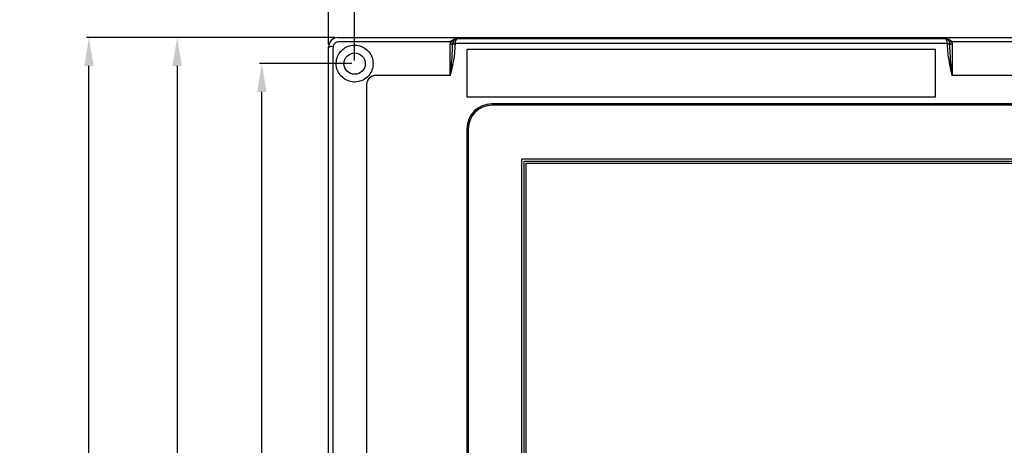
# Model space of a CAD drawing. Header units: millimetres. Extents: x 7205 to 9529, y -660 to 140.
# Tile 95 of 193: x 7205 to 7413, y -93 to -3. Entities that reach past the tile are written whole.
import ezdxf

# ---------------------------------------------------------------- set-up
doc = ezdxf.new("R2010")
doc.units = ezdxf.units.MM
doc.header["$LTSCALE"] = 3
doc.header["$PDSIZE"] = -1
doc.styles.get("Standard").update_dxf_attribs({"font": 'arial.ttf', "height": 12})
doc.dimstyles.new('ISO-25', dxfattribs={"dimtxt": 12, "dimasz": 6, "dimexe": 0.5, "dimexo": 0.625, "dimtad": 1, "dimdec": 1, "dimdsep": 46, "dimtxsty": 'Standard', "dimcen": 0, "dimclrd": 256, "dimclre": 256, "dimadec": 0, "dimazin": 0, "dimtfac": 1, "dimtdec": 1, "dimtmove": 0, "dimatfit": 3, "dimfxl": 1, "dimlwd": 30, "dimlwe": 30, "dimarcsym": 0})

# ---------------------------------------------------------------- blocks, each defined once
blk = doc.blocks.new('*D167')
at = {"lineweight": 30}
for p, q in [((7270.62, -8.53), (7270.62, 27.16)), ((7670.62, -8.53), (7670.62, 27.16)), ((7276.62, 26.66), (7664.62, 26.66))]:
    blk.add_line(p, q, dxfattribs=at)
for points in [[(7276.62, 27.66), (7276.62, 25.66), (7270.62, 26.66)], [(7664.62, 27.66), (7664.62, 25.66), (7670.62, 26.66)]]:
    blk.add_solid(points)
at = {"layer": 'Defpoints', "color": 0}
for p in [(7670.62, 26.66), (7270.62, -9.16), (7670.62, -9.16)]:
    blk.add_point(p, dxfattribs=at)
at = {"color": 0, "insert": (7470.62, 33.41), "char_height": 12, "attachment_point": 5}
blk.add_mtext('400', dxfattribs=at)
blk = doc.blocks.new('*D168')
at = {"lineweight": 30}
for p, q in [((7272, -7.16), (7238.14, -7.16)), ((7238.64, -13.16), (7238.64, -236.16)), ((7272, -242.16), (7238.14, -242.16))]:
    blk.add_line(p, q, dxfattribs=at)
for points in [[(7237.64, -13.16), (7239.64, -13.16), (7238.64, -7.16)], [(7237.64, -236.16), (7239.64, -236.16), (7238.64, -242.16)]]:
    blk.add_solid(points)
at = {"layer": 'Defpoints', "color": 0}
for p in [(7272.62, -7.16), (7238.64, -242.16), (7272.62, -242.16)]:
    blk.add_point(p, dxfattribs=at)
at = {"color": 0, "insert": (7231.88, -124.66), "char_height": 12, "attachment_point": 5, "rotation": 90}
blk.add_mtext('235', dxfattribs=at)
blk = doc.blocks.new('*D170')
at = {"lineweight": 30}
for p, q in [((7272, -7.16), (7219.51, -7.16)), ((7220.01, -471.16), (7220.01, -13.16)), ((7272, -477.16), (7219.51, -477.16))]:
    blk.add_line(p, q, dxfattribs=at)
for points in [[(7219.01, -13.16), (7221.01, -13.16), (7220.01, -7.16)], [(7219.01, -471.16), (7221.01, -471.16), (7220.01, -477.16)]]:
    blk.add_solid(points)
at = {"layer": 'Defpoints', "color": 0}
for p in [(7220.01, -7.16), (7272.62, -7.16), (7272.62, -477.16)]:
    blk.add_point(p, dxfattribs=at)
at = {"color": 0, "insert": (7213.26, -242.16), "char_height": 12, "attachment_point": 5, "rotation": 90}
blk.add_mtext('470', dxfattribs=at)
blk = doc.blocks.new('*D171')
at = {"lineweight": 30}
for p, q in [((7276.12, -12.03), (7276.12, 7.59)), ((7282.12, 7.09), (7464.62, 7.09)), ((7470.62, -12.03), (7470.62, 7.59))]:
    blk.add_line(p, q, dxfattribs=at)
for points in [[(7282.12, 8.09), (7282.12, 6.09), (7276.12, 7.09)], [(7464.62, 8.09), (7464.62, 6.09), (7470.62, 7.09)]]:
    blk.add_solid(points)
at = {"layer": 'Defpoints', "color": 0}
for p in [(7470.62, 7.09), (7276.12, -12.66), (7470.62, -12.66)]:
    blk.add_point(p, dxfattribs=at)
at = {"color": 0, "insert": (7373.37, 13.84), "char_height": 12, "attachment_point": 5}
blk.add_mtext('194.5', dxfattribs=at)
blk = doc.blocks.new('*D173')
at = {"lineweight": 30}
for p, q in [((7264.62, 7.09), (7235.43, 7.09)), ((7270.62, -8.53), (7270.62, 7.59)), ((7276.12, 7.09), (7270.62, 7.09)), ((7276.12, -12.03), (7276.12, 7.59)), ((7282.12, 7.09), (7288.12, 7.09))]:
    blk.add_line(p, q, dxfattribs=at)
for points in [[(7264.62, 8.09), (7264.62, 6.09), (7270.62, 7.09)], [(7282.12, 8.09), (7282.12, 6.09), (7276.12, 7.09)]]:
    blk.add_solid(points)
at = {"layer": 'Defpoints', "color": 0}
for p in [(7270.62, 7.09), (7270.62, -9.16), (7276.12, -12.66)]:
    blk.add_point(p, dxfattribs=at)
at = {"color": 0, "insert": (7247.03, 13.82), "char_height": 12, "attachment_point": 5}
blk.add_mtext('5.5', dxfattribs=at)
blk = doc.blocks.new('*D177')
at = {"lineweight": 30}
for p, q in [((7275.5, -12.66), (7256.02, -12.66)), ((7256.52, -230.66), (7256.52, -18.66)), ((7275.5, -236.66), (7256.02, -236.66))]:
    blk.add_line(p, q, dxfattribs=at)
for points in [[(7255.52, -18.66), (7257.52, -18.66), (7256.52, -12.66)], [(7255.52, -230.66), (7257.52, -230.66), (7256.52, -236.66)]]:
    blk.add_solid(points)
at = {"layer": 'Defpoints', "color": 0}
for p in [(7256.52, -12.66), (7276.12, -12.66), (7276.12, -236.66)]:
    blk.add_point(p, dxfattribs=at)
at = {"color": 0, "insert": (7249.87, -124.66), "char_height": 12, "attachment_point": 5, "rotation": 90}
blk.add_mtext('224', dxfattribs=at)

msp = doc.modelspace()

# ---------------------------------------------------------------- linework, layer by layer
at = {"linetype": 'Continuous', "lineweight": 30}
for p, q in [((7272.62, -7.16), (7668.62, -7.16)), ((7296.32, -8.57), (7296.42, -8.04)), ((7296.88, -8.06), (7296.82, -8.42)), ((7297.82, -7.36), (7297.82, -7.4)), ((7297.82, -7.4), (7400.82, -7.4)), ((7400.82, -7.4), (7400.82, -7.36)), ((7402.22, -8.04), (7402.32, -8.57)), ((7270.62, -240.16), (7270.62, -9.16)), ((7270.62, -9.16), (7270.82, -9.16)), ((7296.82, -8.54), (7296.82, -8.42)), ((7296.82, -8.42), (7296.82, -8.42)), ((7297.32, -8.42), (7296.82, -8.42)), ((7297.32, -8.54), (7296.82, -8.54)), ((7401.32, -8.4), (7297.32, -8.4)), ((7297.32, -8.42), (7297.32, -8.54)), ((7398.82, -9.66), (7299.82, -9.66)), ((7299.82, -9.66), (7299.82, -19.66)), ((7398.82, -19.66), (7398.82, -9.66)), ((7401.32, -8.52), (7401.32, -8.42)), ((7401.32, -8.42), (7401.82, -8.42)), ((7401.32, -8.52), (7401.82, -8.52)), ((7401.82, -8.42), (7401.82, -8.52)), ((7401.82, -8.42), (7401.82, -8.42)), ((7296.32, -15.16), (7280.62, -15.16)), ((7467.63, -15.16), (7402.32, -15.16)), ((7278.62, -17.16), (7278.62, -95.66)), ((7299.82, -19.66), (7398.82, -19.66)), ((7530.72, -21.16), (7305.12, -21.16)), ((7530.72, -21.46), (7305.12, -21.46)), ((7299.82, -26.46), (7299.82, -199.26)), ((7300.12, -26.46), (7300.12, -199.26)), ((7311.42, -32.76), (7524.42, -32.76)), ((7311.42, -192.96), (7311.42, -32.76)), ((7311.92, -192.46), (7311.92, -33.26)), ((7311.92, -33.26), (7523.92, -33.26)), ((7312.32, -33.66), (7523.52, -33.66)), ((7312.32, -192.06), (7312.32, -33.66))]:
    msp.add_line(p, q, dxfattribs=at)
at = {"linetype": 'Continuous', "lineweight": 30, "flags": 128}
for points in [[(7296.42, -8.04), (7294.82, -8.04), (7286.82, -8.05), (7273.5, -8.05), (7273.5, -8.05)], [(7296.42, -8.04), (7296.5, -8.07), (7296.58, -8.09), (7296.66, -8.1), (7296.73, -8.11), (7296.79, -8.11), (7296.83, -8.1), (7296.87, -8.08), (7296.88, -8.06)], [(7402.22, -8.04), (7402.14, -8.07), (7402.06, -8.09), (7401.98, -8.1), (7401.91, -8.11), (7401.85, -8.1), (7401.81, -8.1), (7401.77, -8.08), (7401.76, -8.06)], [(7667.74, -8.05), (7667.74, -8.05), (7665.74, -8.05), (7657.74, -8.05), (7625.74, -8.04), (7497.74, -8.04), (7402.22, -8.04)], [(7271.51, -10.06), (7271.51, -10.06), (7271.51, -12.06), (7271.51, -20.06), (7271.51, -52.06), (7271.5, -95.66)], [(7296.32, -8.57), (7296.42, -8.56), (7296.51, -8.55), (7296.6, -8.54), (7296.67, -8.52), (7296.74, -8.5), (7296.78, -8.47), (7296.81, -8.45), (7296.82, -8.42)], [(7297.32, -8.4), (7297.22, -8.4), (7297.13, -8.4), (7297.04, -8.39), (7296.97, -8.39), (7296.91, -8.39), (7296.86, -8.39), (7296.83, -8.38), (7296.82, -8.38)], [(7401.32, -8.4), (7401.42, -8.4), (7401.51, -8.4), (7401.6, -8.39), (7401.67, -8.39), (7401.74, -8.39), (7401.78, -8.39), (7401.81, -8.38), (7401.82, -8.38)], [(7402.32, -8.57), (7402.22, -8.56), (7402.13, -8.56), (7402.04, -8.54), (7401.97, -8.52), (7401.91, -8.5), (7401.86, -8.48), (7401.83, -8.45), (7401.82, -8.42)]]:
    msp.add_lwpolyline(points, dxfattribs=at)
at = {"linetype": 'Continuous', "lineweight": 30}
msp.add_circle((7276.12, -12.66), 2.25, dxfattribs=at)
for centre, radius, start, end in [((7272.62, -9.16), 2, 90, 180), ((7271.46, -10.85), 1.81, 85.4997, 110.6543), ((7297.82, -8.42), 1, 178, 180), ((7400.82, -8.42), 1, 0, 2), ((7280.62, -17.16), 2, 90.0017, 179.9983), ((7305.12, -26.46), 5.3, 90, 180), ((7305.12, -26.46), 5, 90, 180)]:
    msp.add_arc(centre, radius, start, end, dxfattribs=at)
for centre, major_axis, ratio, start_param, end_param in [((7297.82, -8.4), (0.722, 0.704), 0.982686, 0.80721, 2.3431), ((7297.82, -8.4), (0.023, 1), 0.499493, 0.046521, 1.582411), ((7400.82, -8.4), (-0.023, 1), 0.499493, 4.700774, 6.236664), ((7400.82, -8.4), (0.722, -0.704), 0.982686, 0.798493, 2.334383), ((7297.82, -8.42), (0, -0.5), 0.999391, 4.677482, 4.712389), ((7400.82, -8.42), (0, -0.5), 0.999391, 1.570796, 1.605703)]:
    msp.add_ellipse(centre, major_axis=major_axis, ratio=ratio, start_param=start_param, end_param=end_param, dxfattribs=at)
for points, knots in [([(7272.51, -8.14), (7272.44, -8.15), (7272.28, -8.17), (7272.03, -8.29), (7271.81, -8.49), (7271.65, -8.75), (7271.62, -8.95), (7271.6, -9.05)], [0, 0, 0, 0, 0.149953, 0.362278, 0.577086, 0.79096, 1, 1, 1, 1]), ([(7273.5, -8.05), (7273.5, -8.05), (7273.17, -8.05), (7272.84, -8.09), (7272.51, -8.14)], [0, 0, 0, 0, 0.00006, 1, 1, 1, 1]), ([(7296.42, -8.04), (7296.49, -7.94), (7296.67, -7.71), (7297.11, -7.47), (7297.51, -7.38), (7297.77, -7.36), (7297.82, -7.36), (7297.82, -7.36)], [0, 0, 0, 0, 0.211548, 0.50174, 0.910479, 0.99583, 1, 1, 1, 1]), ([(7297.82, -7.36), (7297.82, -7.36), (7297.79, -7.36), (7297.62, -7.38), (7297.35, -7.48), (7297.05, -7.72), (7296.93, -7.96), (7296.88, -8.06)], [0, 0, 0, 0, 0.004162, 0.089533, 0.498269, 0.788456, 1, 1, 1, 1]), ([(7401.76, -8.06), (7401.71, -7.96), (7401.59, -7.72), (7401.29, -7.48), (7401.02, -7.38), (7400.85, -7.36), (7400.82, -7.36), (7400.82, -7.36)], [0, 0, 0, 0, 0.213026, 0.505484, 0.916671, 0.995811, 1, 1, 1, 1]), ([(7400.82, -7.36), (7400.82, -7.36), (7400.87, -7.36), (7401.12, -7.38), (7401.52, -7.47), (7401.97, -7.7), (7402.15, -7.94), (7402.22, -8.04)], [0, 0, 0, 0, 0.004179, 0.083327, 0.494514, 0.786968, 1, 1, 1, 1]), ([(7271.6, -9.05), (7271.55, -9.38), (7271.51, -9.72), (7271.51, -10.06), (7271.51, -10.06)], [0, 0, 0, 0, 0.999941, 1, 1, 1, 1]), ([(7280.02, -12.66), (7279.98, -12.22), (7279.89, -11.33), (7279.21, -10.16), (7278.21, -9.27), (7276.96, -8.77), (7275.64, -8.72), (7274.4, -9.08), (7273.34, -9.82), (7272.58, -10.87), (7272.19, -12.1), (7272.22, -13.41), (7272.67, -14.62), (7273.49, -15.63), (7274.61, -16.33), (7275.92, -16.63), (7277.26, -16.47), (7278.45, -15.87), (7279.38, -14.93), (7279.93, -13.8), (7279.99, -13.01), (7280.02, -12.66)], [0, 0, 0, 0, 0.054233, 0.108428, 0.163425, 0.217987, 0.270566, 0.321793, 0.374455, 0.425839, 0.477573, 0.530559, 0.581745, 0.634067, 0.68835, 0.7434, 0.797512, 0.850481, 0.903215, 0.956559, 1, 1, 1, 1]), ([(7296.32, -15.16), (7296.32, -15.15), (7296.34, -14.94), (7296.51, -13.38), (7296.75, -11.18), (7296.8, -9.19), (7296.82, -8.54)], [0, 0, 0, 0, 0.004396, 0.094784, 0.705194, 1, 1, 1, 1]), ([(7297.32, -8.54), (7297.29, -9.21), (7297.19, -11.23), (7296.7, -13.41), (7296.37, -14.94), (7296.32, -15.15), (7296.32, -15.16)], [0, 0, 0, 0, 0.299127, 0.906341, 0.995685, 1, 1, 1, 1]), ([(7296.32, -15.16), (7296.32, -15.16), (7296.32, -14.48), (7296.32, -12.63), (7296.32, -10.42), (7296.32, -8.93), (7296.32, -8.57)], [0, 0, 0, 0, 0.000009, 0.305482, 0.829643, 1, 1, 1, 1]), ([(7402.32, -15.16), (7402.32, -15.15), (7402.28, -14.98), (7402.14, -14.33), (7401.82, -12.8), (7401.43, -10.76), (7401.35, -9.19), (7401.32, -8.52)], [0, 0, 0, 0, 0.004353, 0.077037, 0.29795, 0.701902, 1, 1, 1, 1]), ([(7402.32, -15.16), (7402.32, -15.15), (7402.3, -14.97), (7402.23, -14.31), (7402.07, -12.75), (7401.88, -10.71), (7401.84, -9.17), (7401.82, -8.52)], [0, 0, 0, 0, 0.0044336, 0.0779434, 0.3011642, 0.7062642, 1, 1, 1, 1]), ([(7402.32, -8.57), (7402.32, -9.83), (7402.32, -11.71), (7402.32, -13.94), (7402.32, -14.86), (7402.32, -15.16)], [0, 0, 0, 0, 0.585296, 0.867789, 1, 1, 1, 1])]:
    msp.add_open_spline(points, degree=3, knots=knots, dxfattribs=at)

# ---------------------------------------------------------------- dimensions: what is measured, and where the dimension line sits
for base, p1, p2, picture, middle in [((7670.62, 26.66), (7270.62, -9.16), (7670.62, -9.16), '*D167', (7470.62, 33.41)), ((7270.62, 7.09), (7276.12, -12.66), (7270.62, -9.16), '*D173', (7247.03, 13.82)), ((7470.62, 7.09), (7276.12, -12.66), (7470.62, -12.66), '*D171', (7373.37, 13.84))]:
    dim = msp.add_linear_dim(base=base, p1=p1, p2=p2, dimstyle='ISO-25')
    dim.commit()
    dim.dimension.update_dxf_attribs({"geometry": picture, "text_midpoint": middle})
for base, p1, p2, picture, middle in [((7220.01, -7.16), (7272.62, -477.16), (7272.62, -7.16), '*D170', (7213.26, -242.16)), ((7238.64, -242.16), (7272.62, -7.16), (7272.62, -242.16), '*D168', (7231.88, -124.66)), ((7256.52, -12.66), (7276.12, -236.66), (7276.12, -12.66), '*D177', (7249.87, -124.66))]:
    dim = msp.add_linear_dim(base=base, p1=p1, p2=p2, angle=90, dimstyle='ISO-25')
    dim.commit()
    dim.dimension.update_dxf_attribs({"geometry": picture, "text_midpoint": middle})

doc.saveas('drawing.dxf')
